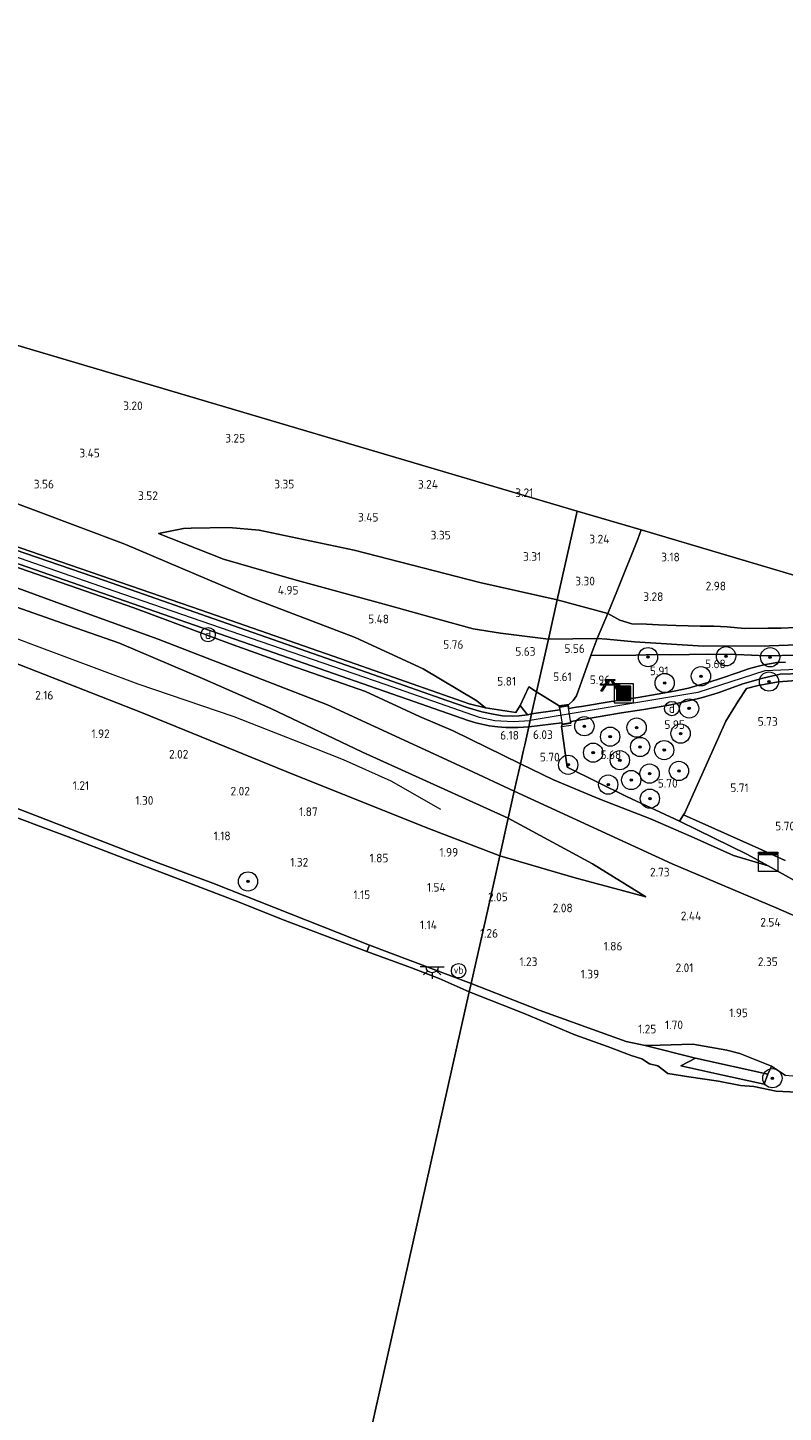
# Model space of a CAD drawing. Extents: x 126429 to 133038, y 413091 to 414846.
# Tile 40 of 256: x 126847 to 127005, y 414558 to 414846. Entities that reach past the tile are written whole.
import ezdxf
from ezdxf.enums import TextEntityAlignment as Align
from ezdxf.lldxf.tags import DXFTag

# ---------------------------------------------------------------- set-up
doc = ezdxf.new("R2010")
doc.units = 0
for name, color, linetype, lineweight in [('B-ME-GR-BOOM-S', 90, 'Continuous', 25), ('B-ME-GR-GRAS-GV', 60, 'Continuous', 13), ('B-ME-GR-HAAG-G', 90, 'GR-HAAG1', 13), ('B-ME-GW-TALUD_KRUIN-G', 90, 'Continuous', 18), ('B-ME-GW-TALUD_TEEN-G', 90, 'Continuous', 18), ('B-ME-IE-MEUBILAIR_DIJKPAAL-S', 7, 'Continuous', 25), ('B-ME-IE-MEUBILAIR_WEGMEUBILAIR-S', 7, 'Continuous', 25), ('B-ME-IE-TERREINAFSCHEIDING_DOORGANG-G', 210, 'Continuous', 18), ('B-ME-IE-TERREINAFSCHEIDING_KUNSTMATIG_HEKWERK-G', 20, 'IE-TERREINAFSCHEIDING-KUNSTMATIG', 18), ('B-ME-KG-GRENS_OPNAME-G', 210, 'KG-OPNAME', 18), ('B-ME-OB-BEKLEDING_STEEN-GV', 30, 'Continuous', 18), ('B-ME-OB-BEKLEDING_STORTSTEEN-GV', 30, 'Continuous', 18), ('B-ME-OB-OEVERVOORZIENING-G', 7, 'Continuous', 18), ('B-ME-OG-BREUKLIJN-G', 7, 'Continuous', 18), ('B-ME-OG-HOOGTEPUNT-S', 7, 'Continuous', 25), ('B-ME-OG-TERREIN_GROEN_TUIN-GV', 7, 'Continuous', 18), ('B-ME-OG-WATER_RIVIER-GV', 130, 'Continuous', 18), ('B-ME-VH-VERHARDING_ASFALT-GV', 252, 'Continuous', 18), ('B-ME-VH-VERHARDING_ROOSTER-GV', 252, 'Continuous', 18), ('B-ME-VW-VERKEERSTEKEN_BORD-S', 7, 'Continuous', 25), ('B-ME-WH-WINTERBED-G', 150, 'WH-WINTERBED', 18)]:
    doc.layers.add(name, color=color, linetype=linetype, lineweight=lineweight)
doc.styles.add('NLCS-ISO', font='NLCS-ISO.ttf')
doc.styles.add('NLCS-ISO-ANNOTATIVE-T18', font='NLCS-ISO.ttf', dxfattribs={"height": 1.8})
doc.styles.get("Standard").update_dxf_attribs({"font": 'arial.ttf'})
doc.linetypes.add('GR-HAAG1', pattern='A,6,[176,NLCS.SHX,S=0.125,R=0,X=0,Y=0],-2', length=8)
doc.linetypes.add('IE-TERREINAFSCHEIDING-KUNSTMATIG', pattern='A,4,[82,NLCS.SHX,S=0.75,R=90,X=0,Y=0],4,-2', length=10)
tags = doc.linetypes.add('KG-OPNAME', pattern='A,5.5,-2,["O",Standard,S=1.8,R=0,X=-0.5,Y=-0.9],-2,5.5,-2,[5,NLCS.SHX,S=0.75,R=0,X=0,Y=0],-2', length=19).pattern_tags.tags
tags[6] = DXFTag(74, 10)
tags = doc.linetypes.add('WH-WINTERBED', pattern='A,6,-3.5,["WB",Standard,S=1.8,R=0,X=-1.5,Y=-0.9],-3.5,6,-3.5,6,-3.5,6,-3.5,6,-3.5', length=51).pattern_tags.tags
tags[6] = DXFTag(74, 10)

# ---------------------------------------------------------------- blocks, each defined once
blk = doc.blocks.new('SAL-HOOGTELABEL-SO')
at = {"color": 0, "linetype": 'ByBlock', "lineweight": -2, "style": 'NLCS-ISO-ANNOTATIVE-T18'}
blk.add_attdef('HOOGTE', text='', height=1.8, dxfattribs=at).set_placement((2.79, 0), align=Align.RIGHT)
blk = doc.blocks.new('SGR-BOOM_01-SO')
at = {"linetype": 'ByBlock', "lineweight": 18}
h = blk.add_hatch(color=0, dxfattribs=at)
h.dxf.hatch_style = 1
edge = h.paths.add_edge_path()
edge.add_arc((0, 0), 0.25, 0, 360)
at = {"color": 0, "linetype": 'ByBlock', "lineweight": 18}
for radius in [2, 0.25]:
    blk.add_circle((0, 0), radius, dxfattribs=at)
blk = doc.blocks.new('SIE-DIJKPAAL-SO')
at = {"color": 0, "linetype": 'ByBlock', "lineweight": 18}
blk.add_circle((0, 0), 1.5, dxfattribs=at)
at = {"color": 0, "linetype": 'ByBlock', "lineweight": 18, "style": 'NLCS-ISO'}
blk.add_text('d', height=1.8, dxfattribs=at).set_placement((0, 0), align=Align.MIDDLE_CENTER)
blk = doc.blocks.new('SIE-WEG_PICKNICKTAFEL-SO')
at = {"color": 0, "linetype": 'ByBlock', "lineweight": 18}
for points in [[(-0.89, -0.2), (-1.64, -1.4), (-1.88, -1.4), (-1.12, -0.2), (-2, -0.2), (-2, 0), (-1, 0), (-0.5, 0.8), (-1, 0.8), (-1, 1), (1, 1), (1, 0.8), (0.5, 0.8), (1, 0), (2, 0), (2, -0.2), (1.12, -0.2), (1.88, -1.4), (1.64, -1.4), (0.89, -0.2)], [(-0.76, 0), (0.76, 0), (0.26, 0.8), (-0.26, 0.8)]]:
    blk.add_lwpolyline(points, close=True, dxfattribs=at)
blk = doc.blocks.new('SKL-DATA_KAST-SO')
at = {"color": 0, "linetype": 'ByBlock', "lineweight": 18}
for points in [[(-2, 2), (2, 2), (2, 1.68), (-2, 1.68)], [(-2, 1.52), (2, 1.52), (2, -2), (-2, -2)]]:
    blk.add_lwpolyline(points, close=True, dxfattribs=at)
blk = doc.blocks.new('SIE-WEG_AFVALBAK-SO')
at = {"linetype": 'ByBlock', "lineweight": 18}
h = blk.add_hatch(color=0, dxfattribs=at)
h.dxf.hatch_style = 1
h.paths.add_polyline_path([(-1.5, -1.5), (1.5, -1.5), (1.5, 1.5), (-1.5, 1.5)])
at = {"color": 0, "linetype": 'ByBlock', "lineweight": 18}
for points in [[(-2, -2), (2, -2), (2, 2), (-2, 2)], [(-1.5, -1.5), (1.5, -1.5), (1.5, 1.5), (-1.5, 1.5)]]:
    blk.add_lwpolyline(points, close=True, dxfattribs=at)
blk = doc.blocks.new('SKL-ET_OV_LICHTPUNT-SO')
at = {"color": 0, "linetype": 'ByBlock', "lineweight": 18}
for points in [[(-1.25, 0), (-2.5, 0)], [(1.25, 0), (2.5, 0)], [(-0.92, -0.85), (-1.83, -1.7)], [(0, -1.25), (0, -2.5)], [(0.92, -0.85), (1.83, -1.7)]]:
    blk.add_lwpolyline(points, dxfattribs=at)
blk.add_lwpolyline([(0, 0), (1.25, 0, -1), (-1.25, 0)], format="xyb", close=True, dxfattribs=at)
blk = doc.blocks.new('SIE-WEG_PAAL_VERKEERSBORD-SO')
at = {"color": 0, "linetype": 'ByBlock', "lineweight": 18}
blk.add_circle((0, 0), 1.5, dxfattribs=at)
at = {"color": 0, "linetype": 'ByBlock', "lineweight": 18, "style": 'NLCS-ISO'}
blk.add_text('vb', height=1.5, dxfattribs=at).set_placement((0, 0.13), align=Align.MIDDLE_CENTER)

msp = doc.modelspace()

# ---------------------------------------------------------------- linework, layer by layer
at = {"layer": 'B-ME-GR-GRAS-GV'}
for points in [[(126838.363, 414781.783, 2.653), (126899.801, 414763.603, 3.192), (126961.649, 414745.301, 3.188), (126957.512, 414726.831, 3.337), (126941.374, 414730.39, 3.363), (126915.231, 414737.133, 3.44), (126895.477, 414741.321, 3.551), (126889.159, 414741.885, 3.686), (126881.298, 414741.754, 3.813), (126879.756, 414741.666, 3.791), (126874.537, 414740.634, 3.821), (126888.057, 414735.262, 4.443), (126902.671, 414731.048, 4.601), (126921.505, 414725.916, 5.006), (126932.455, 414722.882, 5.238), (126939.996, 414720.797, 5.501), (126945.714, 414719.889, 5.403), (126955.673, 414718.631, 5.403), (126953.209, 414707.645, 6.018), (126951.584, 414708.686, 5.941), (126949.81, 414704.793, 6.048), (126948.916, 414703.367, 6.206), (126942.608, 414704.359, 6.45), (126940.785, 414705.778, 6.134), (126929.617, 414712.434, 5.911), (126915.425, 414718.944, 5.578), (126893.487, 414727.382, 5.27), (126867.504, 414738.406, 4.154), (126839.771, 414748.777, 3.837)], [(126811.707, 414749.435, 6.514), (126847.764, 414736.965, 6.493), (126883.382, 414724.657, 6.536), (126915.43, 414713.458, 6.578), (126939.154, 414705.168, 6.45), (126942.608, 414704.359, 6.45), (126948.916, 414703.367, 6.206), (126949.81, 414704.793, 6.048), (126951.345, 414702.908, 6.194), (126949.611, 414702.681, 6.202), (126948.265, 414702.6, 6.202), (126946.122, 414702.695, 6.202), (126944.175, 414702.994, 6.228), (126941.785, 414703.535, 6.279), (126938.751, 414704.384, 6.326), (126934.566, 414705.866, 6.386), (126921.929, 414710.308, 6.467), (126892.781, 414720.53, 6.442), (126863.29, 414730.805, 6.454), (126835.105, 414740.447, 6.523)], [(127007.073, 414721.053, 3.115), (127004.083, 414720.892, 3.133), (127001.329, 414720.91, 3.137), (126996.453, 414720.867, 3.18), (126992.878, 414721.169, 3.152), (126990.085, 414721.347, 3.144), (126987.23, 414721.361, 3.273), (126982.249, 414721.496, 3.301), (126978.55, 414721.598, 3.338), (126976.081, 414721.755, 3.333), (126973.006, 414721.83, 3.34), (126970.562, 414722.598, 3.351), (126968.034, 414723.993, 3.396), (126970.042, 414728.905, 3.365), (126974.247, 414739.406, 3.123), (126974.993, 414741.352, 3.014), (127009.524, 414731.134, 3.001)], [(126839.32, 414736.4, 6.467), (126872.278, 414724.936, 6.416), (126901.796, 414714.676, 6.437), (126927.663, 414705.654, 6.395), (126938.98, 414701.669, 6.279), (126940.565, 414701.236, 6.275), (126941.799, 414700.954, 6.275), (126943.354, 414700.599, 6.266), (126945.182, 414700.383, 6.249), (126946.804, 414700.243, 6.219), (126949.378, 414700.223, 6.211), (126951.584, 414700.4, 6.194), (126950.746, 414696.662, 6.245), (126950.496, 414695.549, 5.95), (126949.854, 414692.688, 5.561), (126935.862, 414699.517, 5.958), (126928.86, 414702.535, 6.251), (126917.601, 414707.726, 6.341), (126901.881, 414713.2, 6.342), (126889.282, 414717.729, 6.342), (126869.418, 414725.173, 6.437), (126833.727, 414737.48, 6.442)], [(126833.727, 414737.48, 6.442), (126869.418, 414725.173, 6.437), (126889.282, 414717.729, 6.342), (126901.881, 414713.2, 6.342), (126917.601, 414707.726, 6.341), (126928.86, 414702.535, 6.251), (126935.862, 414699.517, 5.958), (126949.854, 414692.688, 5.561), (126948.577, 414687.006, 3.692), (126939.051, 414691.458, 3.838), (126909.724, 414704.926, 4.658), (126874.453, 414718.609, 5.347), (126854.89, 414725.727, 5.411), (126835.328, 414732.846, 5.475)], [(126841.246, 414726.636, 5.184), (126855.869, 414721.502, 5.214), (126866.395, 414717.777, 5.229), (126884.182, 414710.208, 4.956), (126897.927, 414704.227, 4.637), (126916.989, 414695.125, 4.064), (126947.315, 414681.367, 3.38), (126945.559, 414673.536, 2.221), (126930.026, 414679.484, 2.2), (126901.089, 414691.094, 2.208), (126871.019, 414703.394, 2.161), (126837.302, 414716.536, 2.14)], [(127015.2, 414717.754, 4.297), (127001.68, 414717.251, 4.372), (126987.972, 414717.139, 4.589), (126973.553, 414718.082, 4.859), (126967.83, 414718.603, 4.859), (126965.814, 414718.754, 4.859), (126968.034, 414723.993, 3.396), (126970.562, 414722.598, 3.351), (126973.006, 414721.83, 3.34), (126976.081, 414721.755, 3.333), (126978.55, 414721.598, 3.338), (126982.249, 414721.496, 3.301), (126987.23, 414721.361, 3.273), (126990.085, 414721.347, 3.144), (126992.878, 414721.169, 3.152), (126996.453, 414720.867, 3.18), (127001.329, 414720.91, 3.137), (127004.083, 414720.892, 3.133), (127007.073, 414721.053, 3.115)], [(126837.302, 414716.536, 2.14), (126871.019, 414703.394, 2.161), (126901.089, 414691.094, 2.208), (126930.026, 414679.484, 2.2), (126945.559, 414673.536, 2.221), (126943.732, 414665.392, 1.99), (126941.535, 414655.596, 1.182), (126939.605, 414646.993, 0.938), (126918.459, 414654.952, 0.985), (126885.829, 414667.818, 0.99), (126874.016, 414672.219, 1.14), (126843.731, 414683.955, 0.994)], [(127007.394, 414715.306, 5.503), (127001.048, 414715.184, 4.988), (126994.827, 414715.442, 5.046), (126988.979, 414715.48, 5.128), (126981.083, 414715.351, 5.258), (126978.138, 414715.405, 5.472), (126973.857, 414715.306, 5.554), (126964.5, 414715.245, 5.667), (126964.568, 414715.435, 5.659), (126965.814, 414718.754, 4.859), (126967.83, 414718.603, 4.859), (126973.553, 414718.082, 4.859), (126987.972, 414717.139, 4.589), (127001.68, 414717.251, 4.372), (127015.2, 414717.754, 4.297)], [(127005.014, 414713.823, 5.561), (127003.235, 414713.777, 5.576), (127002.119, 414713.56, 5.576), (127000.842, 414713.37, 5.608), (126999.08, 414712.942, 5.644), (126997.283, 414712.458, 5.684), (126995.152, 414711.721, 5.695), (126991.478, 414710.416, 5.847), (126989.338, 414709.734, 5.909), (126987.411, 414709.191, 5.985), (126984.81, 414708.409, 6.032), (126981.812, 414707.834, 6.017), (126978.28, 414707.203, 6.021), (126974.377, 414706.517, 6.039), (126968.754, 414705.664, 6.086), (126962.563, 414704.646, 6.09), (126961.423, 414704.479, 6.09), (126959.892, 414704.213, 6.124), (126959.794, 414704.864, 6.14), (126957.97, 414704.589, 6.137), (126958.07, 414703.931, 6.125), (126956.104, 414703.643, 6.133), (126953.627, 414703.3, 6.137), (126952.182, 414703.068, 6.185), (126953.209, 414707.645, 6.018), (126957.912, 414704.784, 6.122), (126959.946, 414705.058, 6.115), (126960.847, 414705.86, 6.097), (126961.509, 414706.845, 6.021), (126964.5, 414715.245, 5.667), (126973.857, 414715.306, 5.554), (126978.138, 414715.405, 5.472), (126981.083, 414715.351, 5.258), (126988.979, 414715.48, 5.128), (126994.827, 414715.442, 5.046), (127001.048, 414715.184, 4.988), (127007.394, 414715.306, 5.503)], [(127008.177, 414710.12, 5.574), (127003.541, 414709.756, 5.624), (126999.3, 414709.01, 5.728), (126996.91, 414708.376, 5.787), (126995.138, 414705.723, 5.769), (126992.622, 414701.565, 5.811), (126984.044, 414682.51, 5.639), (126983.756, 414682.043, 5.637), (126982.967, 414680.76, 5.631), (126971.948, 414685.859, 5.556), (126959.58, 414691.951, 5.755), (126958.412, 414700.484, 6.095), (126958.537, 414700.834, 6.071), (126960.344, 414701.114, 6.082), (126960.306, 414701.466, 6.056), (126970.872, 414703.298, 6.082), (126975.525, 414704.022, 6.05), (126981.149, 414704.97, 6.012), (126986.893, 414706.25, 5.964), (126987.747, 414706.494, 5.95), (126991.006, 414707.424, 5.896), (126996.117, 414709.317, 5.755), (127000.315, 414710.514, 5.624), (127003.92, 414711.342, 5.603), (127008.548, 414711.479, 5.563)], [(127005.037, 414627.8, 1.757), (127002.083, 414629.781, 1.777), (126995.491, 414632.413, 1.795), (126992.777, 414633.064, 1.795), (126985.749, 414634.306, 1.596), (126978.957, 414634.093, 1.093), (126975.808, 414634.053, 1.053), (126971.832, 414634.909, 0.999), (126953.72, 414641.414, 1.035), (126939.605, 414646.993, 0.938), (126941.535, 414655.596, 1.182), (126943.732, 414665.392, 1.99), (126945.559, 414673.536, 2.221), (126960.969, 414669.05, 2.546), (126975.915, 414665.031, 2.645), (126964.82, 414671.833, 3.01), (126947.315, 414681.367, 3.38), (126948.577, 414687.006, 3.692), (126981.454, 414671.834, 2.801), (127003.09, 414662.728, 2.739), (127019.653, 414655.478, 2.714)], [(126843.731, 414683.955, 0.994), (126874.016, 414672.219, 1.14), (126885.829, 414667.818, 0.99), (126918.459, 414654.952, 0.985), (126917.883, 414653.616, 0.85), (126900.153, 414660.328, 0.85), (126891.306, 414663.867, 0.85), (126876.293, 414669.641, 0.85), (126866.209, 414673.457, 0.85), (126855.719, 414677.488, 0.85), (126849.204, 414679.942, 0.85), (126838.886, 414683.801, 0.85)], [(127007.335, 414668.099, 5.27), (127001.437, 414671.448, 5.534), (126997.133, 414673.82, 5.534), (126983.1, 414680.699, 5.632), (126982.967, 414680.76, 5.631), (126983.756, 414682.043, 5.637), (126999.457, 414675.039, 5.794), (127004.96, 414672.58, 5.651)]]:
    msp.add_polyline3d(points, dxfattribs=at)
for points in [[(126948.577, 414687.006, 3.692), (126947.315, 414681.367, 3.38), (126916.989, 414695.125, 4.064), (126897.927, 414704.227, 4.637), (126884.182, 414710.208, 4.956), (126866.395, 414717.777, 5.229), (126855.869, 414721.502, 5.214), (126841.246, 414726.636, 5.184), (126822.357, 414733.47, 5.169), (126809.529, 414738.386, 5.146), (126786.992, 414746.204, 5.049), (126773.899, 414751.071, 5.026), (126763.389, 414755.181, 5.094), (126749.704, 414760.924, 5.349), (126758.563, 414759.498, 5.596), (126789.642, 414748.877, 5.355), (126812.485, 414740.861, 5.415), (126835.328, 414732.846, 5.475), (126854.89, 414725.727, 5.411), (126874.453, 414718.609, 5.347), (126909.724, 414704.926, 4.658), (126939.051, 414691.458, 3.838)], [(126940.785, 414705.778, 6.134), (126942.608, 414704.359, 6.45), (126939.154, 414705.168, 6.45), (126915.43, 414713.458, 6.578), (126883.382, 414724.657, 6.536), (126847.764, 414736.965, 6.493), (126811.707, 414749.435, 6.514), (126803.778, 414752.199, 6.522), (126807.304, 414761.726, 3.649), (126813.242, 414758.406, 3.695), (126839.771, 414748.777, 3.837), (126867.504, 414738.406, 4.154), (126893.487, 414727.382, 5.27), (126915.425, 414718.944, 5.578), (126929.617, 414712.434, 5.911)], [(126970.042, 414728.905, 3.365), (126968.034, 414723.993, 3.396), (126957.512, 414726.831, 3.337), (126961.649, 414745.301, 3.188), (126974.993, 414741.352, 3.014), (126974.247, 414739.406, 3.123)], [(126957.512, 414726.831, 3.337), (126955.673, 414718.631, 5.403), (126945.714, 414719.889, 5.403), (126939.996, 414720.797, 5.501), (126932.455, 414722.882, 5.238), (126921.505, 414725.916, 5.006), (126902.671, 414731.048, 4.601), (126888.057, 414735.262, 4.443), (126874.537, 414740.634, 3.821), (126879.756, 414741.666, 3.791), (126881.298, 414741.754, 3.813), (126889.159, 414741.885, 3.686), (126895.477, 414741.321, 3.551), (126915.231, 414737.133, 3.44), (126941.374, 414730.39, 3.363)], [(126965.814, 414718.754, 4.859), (126955.673, 414718.631, 5.403), (126957.512, 414726.831, 3.337), (126968.034, 414723.993, 3.396)], [(126959.946, 414705.058, 6.115), (126957.912, 414704.784, 6.122), (126953.209, 414707.645, 6.018), (126955.673, 414718.631, 5.403), (126965.814, 414718.754, 4.859), (126964.568, 414715.435, 5.659), (126964.5, 414715.245, 5.667), (126961.509, 414706.845, 6.021), (126960.847, 414705.86, 6.097)], [(126952.182, 414703.068, 6.185), (126951.345, 414702.908, 6.194), (126949.81, 414704.793, 6.048), (126951.584, 414708.686, 5.941), (126953.209, 414707.645, 6.018)], [(126997.133, 414673.82, 5.534), (127001.437, 414671.448, 5.534), (126994.213, 414673.601, 5.197), (126985.405, 414677.572, 5.212), (126976.943, 414681.266, 5.324), (126966.382, 414685.35, 5.378), (126956.712, 414689.363, 5.436), (126949.854, 414692.688, 5.561), (126950.496, 414695.549, 5.95), (126950.746, 414696.662, 6.245), (126951.584, 414700.4, 6.194), (126958.484, 414701.186, 6.078), (126958.537, 414700.834, 6.071), (126958.412, 414700.484, 6.095), (126959.58, 414691.951, 5.755), (126971.948, 414685.859, 5.556), (126982.967, 414680.76, 5.631), (126983.1, 414680.699, 5.632)], [(127021.287, 414659.385, 4.253), (127019.653, 414655.478, 2.714), (127003.09, 414662.728, 2.739), (126981.454, 414671.834, 2.801), (126948.577, 414687.006, 3.692), (126949.854, 414692.688, 5.561), (126956.712, 414689.363, 5.436), (126966.382, 414685.35, 5.378), (126976.943, 414681.266, 5.324), (126985.405, 414677.572, 5.212), (126994.213, 414673.601, 5.197), (127001.437, 414671.448, 5.534), (127007.335, 414668.099, 5.27), (127015.125, 414663.32, 4.818)], [(126964.82, 414671.833, 3.01), (126975.915, 414665.031, 2.645), (126960.969, 414669.05, 2.546), (126945.559, 414673.536, 2.221), (126947.315, 414681.367, 3.38)], [(127002.083, 414629.781, 1.777), (127001.362, 414628.09, 1.382), (126986.293, 414631.43, 1.277), (126975.808, 414634.053, 1.053), (126978.957, 414634.093, 1.093), (126985.749, 414634.306, 1.596), (126992.777, 414633.064, 1.795), (126995.491, 414632.413, 1.795)]]:
    msp.add_polyline3d(points, close=True, dxfattribs=at)
at = {"layer": 'B-ME-GR-HAAG-G'}
for points in [[(126995.138, 414705.723, 5.769), (126996.91, 414708.376, 5.787), (126999.3, 414709.01, 5.728), (127003.541, 414709.756, 5.624), (127008.177, 414710.12, 5.574), (127012.258, 414710.104, 5.599), (127015.676, 414709.703, 5.592), (127023.373, 414708.82, 5.642), (127031.492, 414707.24, 5.718), (127036.907, 414706.113, 5.816), (127038.591, 414705.68, 5.827)], [(126984.044, 414682.51, 5.639), (126992.622, 414701.565, 5.811)], [(126999.457, 414675.039, 5.794), (126983.756, 414682.043, 5.637)]]:
    msp.add_polyline3d(points, dxfattribs=at)
at = {"layer": 'B-ME-GW-TALUD_KRUIN-G'}
for points in [[(126614.893, 414812.963, 6.465), (126638.422, 414804.815, 6.437), (126641.363, 414803.653, 6.416), (126643.874, 414802.356, 6.322), (126646.275, 414801.403, 6.243), (126647.822, 414801.16, 6.471), (126648.632, 414801.137, 6.51), (126653.583, 414799.71, 6.531), (126689.478, 414787.377, 6.519), (126726.659, 414774.801, 6.514), (126763.73, 414761.858, 6.48), (126798.883, 414749.546, 6.506), (126833.727, 414737.48, 6.442), (126869.418, 414725.173, 6.437)], [(126866.395, 414717.777, 5.229), (126855.869, 414721.502, 5.214), (126841.246, 414726.636, 5.184), (126822.357, 414733.47, 5.169), (126809.529, 414738.386, 5.146), (126786.992, 414746.204, 5.049), (126773.899, 414751.071, 5.026), (126763.389, 414755.181, 5.094), (126749.704, 414760.924, 5.349)], [(126874.537, 414740.634, 3.821), (126888.057, 414735.262, 4.443), (126902.671, 414731.048, 4.601), (126921.505, 414725.916, 5.006), (126932.455, 414722.882, 5.238), (126939.996, 414720.797, 5.501), (126945.714, 414719.889, 5.403), (126955.673, 414718.631, 5.403)], [(126935.862, 414699.517, 5.958), (126928.86, 414702.535, 6.251), (126917.601, 414707.726, 6.341), (126901.881, 414713.2, 6.342), (126889.282, 414717.729, 6.342), (126869.418, 414725.173, 6.437)], [(126866.395, 414717.777, 5.229), (126884.182, 414710.208, 4.956), (126897.927, 414704.227, 4.637), (126916.989, 414695.125, 4.064), (126947.315, 414681.367, 3.38)], [(126955.673, 414718.631, 5.403), (126965.814, 414718.754, 4.859), (126967.83, 414718.603, 4.859), (126973.553, 414718.082, 4.859), (126987.972, 414717.139, 4.589), (127001.68, 414717.251, 4.372), (127015.2, 414717.754, 4.297), (127028.881, 414717.338, 4.712), (127038.751, 414716.916, 4.869), (127052.769, 414717.24, 5.094), (127064.193, 414717.33, 4.839), (127071.524, 414717.157, 4.929), (127073.276, 414716.975, 4.997), (127079.135, 414714.217, 5.344)], [(126939.605, 414646.993, 0.938), (126918.459, 414654.952, 0.985), (126885.829, 414667.818, 0.99), (126874.016, 414672.219, 1.14), (126843.731, 414683.955, 0.994), (126813.519, 414695.412, 0.977), (126800.038, 414700.405, 0.927), (126783.363, 414706.58, 0.866)], [(126949.854, 414692.688, 5.561), (126935.862, 414699.517, 5.958)], [(126994.213, 414673.601, 5.197), (126985.405, 414677.572, 5.212), (126976.943, 414681.266, 5.324), (126966.382, 414685.35, 5.378), (126956.712, 414689.363, 5.436), (126949.854, 414692.688, 5.561)], [(126947.315, 414681.367, 3.38), (126964.82, 414671.833, 3.01), (126975.915, 414665.031, 2.645)], [(126994.213, 414673.601, 5.197), (127001.437, 414671.448, 5.534)], [(127002.083, 414629.781, 1.777), (126995.491, 414632.413, 1.795), (126992.777, 414633.064, 1.795), (126985.749, 414634.306, 1.596), (126978.957, 414634.093, 1.093), (126975.808, 414634.053, 1.053), (126971.832, 414634.909, 0.999), (126953.72, 414641.414, 1.035), (126939.605, 414646.993, 0.938)], [(127019.245, 414642.147, 2.207), (127014.797, 414634.203, 2.019), (127011.47, 414629.358, 1.855), (127010.284, 414628.448, 1.78), (127008.13, 414627.736, 1.783), (127006.471, 414627.69, 1.75), (127005.037, 414627.8, 1.757), (127002.083, 414629.781, 1.777)]]:
    msp.add_polyline3d(points, dxfattribs=at)
at = {"layer": 'B-ME-GW-TALUD_TEEN-G'}
for points in [[(126617.481, 414824.866, 3.708), (126630.637, 414820.632, 3.645), (126650.87, 414814.83, 3.761), (126655.259, 414812.397, 3.738), (126663.834, 414809.345, 3.705), (126700.81, 414796.206, 3.761), (126738.302, 414783.051, 3.825), (126772.87, 414771.28, 3.761), (126788.139, 414766.268, 3.715), (126797.452, 414763.452, 3.683), (126807.304, 414761.726, 3.649), (126813.242, 414758.406, 3.695), (126839.771, 414748.777, 3.837), (126867.504, 414738.406, 4.154), (126893.487, 414727.382, 5.27), (126915.425, 414718.944, 5.578), (126929.617, 414712.434, 5.911), (126940.785, 414705.778, 6.134), (126942.608, 414704.359, 6.45)], [(126945.559, 414673.536, 2.221), (126930.026, 414679.484, 2.2), (126901.089, 414691.094, 2.208), (126871.019, 414703.394, 2.161), (126837.302, 414716.536, 2.14), (126805.707, 414727.996, 2.149), (126770.545, 414741.171, 2.136), (126735.619, 414753.032, 2.182), (126701.786, 414765.406, 2.166), (126672.648, 414775.695, 2.182), (126640.917, 414786.232, 2.176), (126611.584, 414797.545, 2.39)], [(126948.577, 414687.006, 3.692), (126939.051, 414691.458, 3.838), (126909.724, 414704.926, 4.658), (126874.453, 414718.609, 5.347), (126854.89, 414725.727, 5.411), (126835.328, 414732.846, 5.475), (126812.485, 414740.861, 5.415), (126789.642, 414748.877, 5.355)], [(126874.537, 414740.634, 3.821), (126879.756, 414741.666, 3.791), (126881.298, 414741.754, 3.813), (126889.159, 414741.885, 3.686), (126895.477, 414741.321, 3.551), (126915.231, 414737.133, 3.44)], [(126915.231, 414737.133, 3.44), (126941.374, 414730.39, 3.363), (126957.512, 414726.831, 3.337)], [(126957.512, 414726.831, 3.337), (126968.034, 414723.993, 3.396), (126970.562, 414722.598, 3.351), (126973.006, 414721.83, 3.34), (126976.081, 414721.755, 3.333), (126978.55, 414721.598, 3.338), (126982.249, 414721.496, 3.301), (126987.23, 414721.361, 3.273), (126990.085, 414721.347, 3.144), (126992.878, 414721.169, 3.152), (126996.453, 414720.867, 3.18), (127001.329, 414720.91, 3.137), (127004.083, 414720.892, 3.133), (127007.073, 414721.053, 3.115)], [(127024.581, 414653.601, 2.657), (127019.653, 414655.478, 2.714), (127003.09, 414662.728, 2.739), (126981.454, 414671.834, 2.801), (126948.577, 414687.006, 3.692)], [(126945.559, 414673.536, 2.221), (126960.969, 414669.05, 2.546), (126975.915, 414665.031, 2.645)]]:
    msp.add_polyline3d(points, dxfattribs=at)
at = {"layer": 'B-ME-IE-TERREINAFSCHEIDING_DOORGANG-G'}
for points in [[(126974.247, 414739.406, 3.123), (126974.993, 414741.352, 3.014)], [(126951.584, 414708.686, 5.941), (126949.81, 414704.793, 6.048)], [(126992.622, 414701.565, 5.811), (126995.138, 414705.723, 5.769)], [(126982.967, 414680.76, 5.631), (126983.756, 414682.043, 5.637), (126984.044, 414682.51, 5.639)]]:
    msp.add_polyline3d(points, dxfattribs=at)
at = {"layer": 'B-ME-IE-TERREINAFSCHEIDING_KUNSTMATIG_HEKWERK-G'}
for points in [[(126942.608, 414704.359, 6.45), (126939.154, 414705.168, 6.45), (126915.43, 414713.458, 6.578), (126883.382, 414724.657, 6.536), (126847.764, 414736.965, 6.493), (126811.707, 414749.435, 6.514), (126803.778, 414752.199, 6.522), (126786.537, 414758.209, 6.54), (126767.571, 414764.761, 6.551), (126748.606, 414771.313, 6.561), (126728.995, 414778.069, 6.553), (126709.385, 414784.825, 6.544), (126672.821, 414797.592, 6.548), (126649.051, 414805.934, 6.459), (126647.986, 414806.302, 6.456), (126646.946, 414806.662, 6.454)], [(126953.209, 414707.645, 6.018), (126957.912, 414704.784, 6.122), (126959.946, 414705.058, 6.115), (126960.847, 414705.86, 6.097), (126961.509, 414706.845, 6.021), (126964.5, 414715.245, 5.667), (126964.568, 414715.435, 5.659), (126965.814, 414718.754, 4.859), (126968.034, 414723.993, 3.396), (126970.042, 414728.905, 3.365), (126974.247, 414739.406, 3.123)], [(127013.39, 414715.347, 5.529), (127007.394, 414715.306, 5.503), (127001.048, 414715.184, 4.988), (126994.827, 414715.442, 5.046), (126988.979, 414715.48, 5.128), (126981.083, 414715.351, 5.258), (126978.138, 414715.405, 5.472), (126973.857, 414715.306, 5.554), (126964.5, 414715.245, 5.667)], [(126953.209, 414707.645, 6.018), (126951.584, 414708.686, 5.941)], [(126949.81, 414704.793, 6.048), (126948.916, 414703.367, 6.206)], [(126942.608, 414704.359, 6.45), (126948.916, 414703.367, 6.206)], [(127001.437, 414671.448, 5.534), (126997.133, 414673.82, 5.534), (126983.1, 414680.699, 5.632), (126982.967, 414680.76, 5.631), (126971.948, 414685.859, 5.556), (126959.58, 414691.951, 5.755), (126958.412, 414700.484, 6.095), (126960.391, 414700.719, 6.088)], [(127004.96, 414672.58, 5.651), (126999.457, 414675.039, 5.794)], [(127021.287, 414659.385, 4.253), (127015.125, 414663.32, 4.818), (127007.335, 414668.099, 5.27), (127001.437, 414671.448, 5.534)]]:
    msp.add_polyline3d(points, dxfattribs=at)
at = {"layer": 'B-ME-KG-GRENS_OPNAME-G'}
for points in [[(126961.649, 414745.301, 3.188), (126899.801, 414763.603, 3.192), (126838.363, 414781.783, 2.653), (126816.461, 414788.264, 2.944), (126772.935, 414801.144, 3.346), (126740.742, 414810.67, 3.23), (126706.887, 414820.689, 3.196), (126672.519, 414830.859, 3.106), (126658.178, 414835.102, 3.064), (126621.866, 414845.892, 3.172)], [(127147.369, 414736.534, 0.776), (127136.488, 414739.908, 0.762), (127135.753, 414740.135, -0.186), (127133.415, 414740.861, -0.186), (127132.834, 414741.041, 0.526), (127068.002, 414761.142, 0.541), (127065.646, 414759.933, 0.497), (127064.302, 414759.243, -0.186), (127046.258, 414749.983, -0.186), (127042.786, 414748.202, 0.944), (127035.726, 414744.58, 1.573), (127030.736, 414742.019, 2.305), (127022.891, 414737.993, 2.853), (127009.524, 414731.134, 3.001), (126974.993, 414741.352, 3.014), (126961.649, 414745.301, 3.188)]]:
    msp.add_polyline3d(points, dxfattribs=at)
at = {"layer": 'B-ME-OB-BEKLEDING_STEEN-GV'}
msp.add_polyline3d([(127001.362, 414628.09, 1.382), (127000.586, 414626.004, 0.85), (126991.968, 414627.848, 0.85), (126983.261, 414629.834, 0.85), (126986.293, 414631.43, 1.277)], close=True, dxfattribs=at)
at = {"layer": 'B-ME-OB-BEKLEDING_STORTSTEEN-GV'}
msp.add_polyline3d([(126939.605, 414646.993, 0.938), (126939.203, 414645.198, 0.85), (126932.929, 414647.969, 0.85), (126927.177, 414650.255, 0.85), (126917.883, 414653.616, 0.85), (126918.459, 414654.952, 0.985)], close=True, dxfattribs=at)
msp.add_polyline3d([(127007.323, 414624.321, 0.85), (127003.053, 414624.546, 0.85), (126998.405, 414625.543, 0.85), (126995.677, 414625.714, 0.85), (126991.078, 414626.659, 0.85), (126984.908, 414627.557, 0.85), (126980.502, 414628.217, 0.85), (126978.432, 414629.833, 0.85), (126976.726, 414630.272, 0.85), (126975.091, 414631.291, 0.85), (126972.888, 414632.001, 0.85), (126967.99, 414633.817, 0.85), (126961.166, 414636.282, 0.85), (126950.639, 414640.724, 0.85), (126939.203, 414645.198, 0.85), (126939.605, 414646.993, 0.938), (126953.72, 414641.414, 1.035), (126971.832, 414634.909, 0.999), (126975.808, 414634.053, 1.053), (126986.293, 414631.43, 1.277), (126983.261, 414629.834, 0.85), (126991.968, 414627.848, 0.85), (127000.586, 414626.004, 0.85), (127001.362, 414628.09, 1.382), (127002.083, 414629.781, 1.777), (127005.037, 414627.8, 1.757)], dxfattribs=at)
at = {"layer": 'B-ME-OB-OEVERVOORZIENING-G'}
for points in [[(126838.886, 414683.801, 0.85), (126849.204, 414679.942, 0.85), (126855.719, 414677.488, 0.85), (126866.209, 414673.457, 0.85), (126876.293, 414669.641, 0.85), (126891.306, 414663.867, 0.85), (126900.153, 414660.328, 0.85), (126917.883, 414653.616, 0.85), (126927.177, 414650.255, 0.85), (126932.929, 414647.969, 0.85), (126939.203, 414645.198, 0.85)], [(127031.343, 414626.851, 0.85), (127031.241, 414626.886, 0.85), (127028.101, 414627.968, 0.85), (127017.579, 414631.597, 0.85), (127016.096, 414631.362, 0.85), (127014.788, 414629.351, 0.85), (127011.804, 414626.544, 0.85), (127009.527, 414625.105, 0.85), (127007.323, 414624.321, 0.85), (127003.053, 414624.546, 0.85), (126998.405, 414625.543, 0.85), (126995.677, 414625.714, 0.85), (126991.078, 414626.659, 0.85), (126984.908, 414627.557, 0.85), (126980.502, 414628.217, 0.85), (126978.432, 414629.833, 0.85), (126976.726, 414630.272, 0.85), (126975.091, 414631.291, 0.85), (126972.888, 414632.001, 0.85), (126967.99, 414633.817, 0.85), (126961.166, 414636.282, 0.85), (126950.639, 414640.724, 0.85), (126939.203, 414645.198, 0.85)]]:
    msp.add_polyline3d(points, dxfattribs=at)
at = {"layer": 'B-ME-OG-BREUKLIJN-G'}
msp.add_polyline3d([(126747.658, 414754.049, 3.232), (126761.92, 414749.117, 3.119), (126784.597, 414741.223, 3.069), (126806.093, 414733.555, 3.232), (126822.879, 414727.174, 3.244), (126847.997, 414717.657, 3.219), (126870.224, 414709.299, 3.294), (126890.187, 414702.532, 3.494), (126903.997, 414697.112, 3.544), (126912.946, 414693.569, 3.444), (126922.87, 414689.124, 3.369), (126933.19, 414683.243, 3.032)], dxfattribs=at)
at = {"layer": 'B-ME-OG-TERREIN_GROEN_TUIN-GV'}
msp.add_polyline3d([(127004.96, 414672.58, 5.651), (126999.457, 414675.039, 5.794), (126983.756, 414682.043, 5.637), (126984.044, 414682.51, 5.639), (126992.622, 414701.565, 5.811), (126995.138, 414705.723, 5.769), (126996.91, 414708.376, 5.787), (126999.3, 414709.01, 5.728), (127003.541, 414709.756, 5.624), (127008.177, 414710.12, 5.574)], dxfattribs=at)
at = {"layer": 'B-ME-OG-WATER_RIVIER-GV'}
for points in [[(126838.886, 414683.801, 0.85), (126849.204, 414679.942, 0.85), (126855.719, 414677.488, 0.85), (126866.209, 414673.457, 0.85), (126876.293, 414669.641, 0.85), (126891.306, 414663.867, 0.85), (126900.153, 414660.328, 0.85), (126917.883, 414653.616, 0.85), (126927.177, 414650.255, 0.85), (126932.929, 414647.969, 0.85), (126939.203, 414645.198, 0.85), (126899.025, 414466.059, 0.85)], [(126899.025, 414466.059, 0.85), (126939.203, 414645.198, 0.85), (126950.639, 414640.724, 0.85), (126961.166, 414636.282, 0.85), (126967.99, 414633.817, 0.85), (126972.888, 414632.001, 0.85), (126975.091, 414631.291, 0.85), (126976.726, 414630.272, 0.85), (126978.432, 414629.833, 0.85), (126980.502, 414628.217, 0.85), (126984.908, 414627.557, 0.85), (126991.078, 414626.659, 0.85), (126995.677, 414625.714, 0.85), (126998.405, 414625.543, 0.85), (127003.053, 414624.546, 0.85), (127007.323, 414624.321, 0.85)]]:
    msp.add_polyline3d(points, dxfattribs=at)
at = {"layer": 'B-ME-VH-VERHARDING_ASFALT-GV'}
for points in [[(126835.105, 414740.447, 6.523), (126863.29, 414730.805, 6.454), (126892.781, 414720.53, 6.442), (126921.929, 414710.308, 6.467), (126934.566, 414705.866, 6.386), (126938.751, 414704.384, 6.326), (126941.785, 414703.535, 6.279), (126944.175, 414702.994, 6.228), (126946.122, 414702.695, 6.202), (126948.265, 414702.6, 6.202), (126949.611, 414702.681, 6.202), (126951.345, 414702.908, 6.194), (126952.182, 414703.068, 6.185), (126951.584, 414700.4, 6.194), (126949.378, 414700.223, 6.211), (126946.804, 414700.243, 6.219), (126945.182, 414700.383, 6.249), (126943.354, 414700.599, 6.266), (126941.799, 414700.954, 6.275), (126940.565, 414701.236, 6.275), (126938.98, 414701.669, 6.279), (126927.663, 414705.654, 6.395), (126901.796, 414714.676, 6.437), (126872.278, 414724.936, 6.416), (126839.32, 414736.4, 6.467)], [(127008.548, 414711.479, 5.563), (127003.92, 414711.342, 5.603), (127000.315, 414710.514, 5.624), (126996.117, 414709.317, 5.755), (126991.006, 414707.424, 5.896), (126987.747, 414706.494, 5.95), (126986.893, 414706.25, 5.964), (126981.149, 414704.97, 6.012), (126975.525, 414704.022, 6.05), (126970.872, 414703.298, 6.082), (126960.306, 414701.466, 6.056), (126960.344, 414701.114, 6.082), (126958.537, 414700.834, 6.071), (126958.484, 414701.186, 6.078), (126951.584, 414700.4, 6.194), (126952.182, 414703.068, 6.185), (126953.627, 414703.3, 6.137), (126956.104, 414703.643, 6.133), (126958.07, 414703.931, 6.125), (126957.97, 414704.589, 6.137), (126959.794, 414704.864, 6.14), (126959.892, 414704.213, 6.124), (126961.423, 414704.479, 6.09), (126962.563, 414704.646, 6.09), (126968.754, 414705.664, 6.086), (126974.377, 414706.517, 6.039), (126978.28, 414707.203, 6.021), (126981.812, 414707.834, 6.017), (126984.81, 414708.409, 6.032), (126987.411, 414709.191, 5.985), (126989.338, 414709.734, 5.909), (126991.478, 414710.416, 5.847), (126995.152, 414711.721, 5.695), (126997.283, 414712.458, 5.684), (126999.08, 414712.942, 5.644), (127000.842, 414713.37, 5.608), (127002.119, 414713.56, 5.576), (127003.235, 414713.777, 5.576), (127005.014, 414713.823, 5.561)]]:
    msp.add_polyline3d(points, dxfattribs=at)
at = {"layer": 'B-ME-VH-VERHARDING_ROOSTER-GV'}
msp.add_polyline3d([(126960.246, 414701.193, 6.05), (126958.621, 414700.947, 6.071), (126958.084, 414704.505, 6.137), (126959.71, 414704.75, 6.14)], close=True, dxfattribs=at)
at = {"layer": 'B-ME-WH-WINTERBED-G'}
for points in [[(126615.346, 414815.103, 6.53), (126646.423, 414804.305, 6.482), (126648.166, 414803.759, 6.495), (126669.096, 414796.521, 6.57), (126696.549, 414787.254, 6.548), (126725.569, 414777.247, 6.536), (126752.901, 414767.804, 6.544), (126780.605, 414758.13, 6.54), (126808.193, 414748.488, 6.536), (126836.543, 414738.666, 6.51), (126865.232, 414728.658, 6.45), (126893.602, 414718.937, 6.437), (126921.605, 414709.249, 6.437), (126941.267, 414702.385, 6.335), (126944.501, 414701.688, 6.296), (126948.351, 414701.461, 6.271), (126951.878, 414701.712, 6.215)], [(127159.061, 414679.243, 5.831), (127135.664, 414690.266, 5.762), (127105.681, 414699.672, 5.823), (127077.097, 414707.893, 5.718), (127061.558, 414706.553, 5.703), (127060.817, 414706.486, 5.899), (127046.153, 414708.199, 5.84), (127030.627, 414710.18, 5.715), (127014.068, 414712.619, 5.577), (127000.737, 414712.025, 5.624), (126986.754, 414707.559, 6.015), (126951.878, 414701.712, 6.215)]]:
    msp.add_polyline3d(points, dxfattribs=at)

# ---------------------------------------------------------------- block references
at = {"layer": 'B-ME-GR-BOOM-S'}
for p in [(126976.404, 414714.897, 5.695), (126992.641, 414715.068, 5.189), (127001.811, 414714.861, 5.463), (126979.865, 414709.503, 5.872), (126987.411, 414710.907, 5.905), (127001.569, 414709.799, 5.624), (126984.958, 414704.208, 6.078), (126963.163, 414700.505, 5.891), (126974.026, 414700.22, 6.071), (126968.524, 414698.329, 5.951), (126983.18, 414698.974, 6.071), (126964.984, 414695.005, 5.868), (126974.756, 414696.193, 6.004), (126979.767, 414695.534, 5.921), (126959.788, 414692.477, 5.614), (126970.537, 414693.428, 5.696), (126982.831, 414691.204, 5.876), (126968.118, 414688.357, 5.734), (126972.901, 414689.304, 5.696), (126976.727, 414690.647, 5.906), (126976.789, 414685.43, 5.741), (126893.159, 414668.202, 0.947), (127002.285, 414627.246, 1.109)]:
    msp.add_blockref('SGR-BOOM_01-SO', p, dxfattribs=at)
at = {"layer": 'B-ME-IE-MEUBILAIR_DIJKPAAL-S'}
for p in [(126884.845, 414719.56, 6.352), (126981.363, 414704.186, 6.077)]:
    msp.add_blockref('SIE-DIJKPAAL-SO', p, dxfattribs=at)
at = {"layer": 'B-ME-IE-MEUBILAIR_WEGMEUBILAIR-S'}
for name, p in [('SIE-WEG_PICKNICKTAFEL-SO', (126968.479, 414709.23, 6.162)), ('SIE-WEG_AFVALBAK-SO', (126971.345, 414707.352, 6.072)), ('SKL-DATA_KAST-SO', (127001.406, 414672.263, 5.789)), ('SKL-ET_OV_LICHTPUNT-SO', (126931.48, 414650.437, 0.93))]:
    msp.add_blockref(name, p, dxfattribs=at)
at = {"layer": 'B-ME-OG-HOOGTEPUNT-S'}
for p, values in [((126868.457, 414766.299, 3.199), {'HOOGTE': '3.20'}), ((126889.763, 414759.552, 3.249), {'HOOGTE': '3.25'}), ((126859.53, 414756.462, 3.449), {'HOOGTE': '3.45'}), ((126849.999, 414750.001, 3.555), {'HOOGTE': '3.56'}), ((126900.001, 414749.999, 3.354), {'HOOGTE': '3.35'}), ((126929.905, 414749.95, 3.239), {'HOOGTE': '3.24'}), ((126871.625, 414747.592, 3.524), {'HOOGTE': '3.52'}), ((126949.735, 414748.21, 3.213), {'HOOGTE': '3.21'}), ((126917.515, 414743.101, 3.452), {'HOOGTE': '3.45'}), ((126932.546, 414739.372, 3.352), {'HOOGTE': '3.35'}), ((126965.569, 414738.559, 3.239), {'HOOGTE': '3.24'}), ((126951.394, 414734.93, 3.314), {'HOOGTE': '3.31'}), ((126980.221, 414734.818, 3.176), {'HOOGTE': '3.18'}), ((126962.563, 414729.819, 3.302), {'HOOGTE': '3.30'}), ((126900.877, 414727.917, 4.949), {'HOOGTE': '4.95'}), ((126976.803, 414726.572, 3.276), {'HOOGTE': '3.28'}), ((126989.837, 414728.781, 2.98), {'HOOGTE': '2.98'}), ((126919.714, 414721.926, 5.476), {'HOOGTE': '5.48'}), ((126935.196, 414716.615, 5.764), {'HOOGTE': '5.76'}), ((126950.205, 414715.161, 5.626), {'HOOGTE': '5.63'}), ((126960.46, 414715.767, 5.564), {'HOOGTE': '5.56'}), ((126989.787, 414712.58, 5.676), {'HOOGTE': '5.68'}), ((126946.15, 414708.959, 5.814), {'HOOGTE': '5.81'}), ((126957.73, 414709.898, 5.614), {'HOOGTE': '5.61'}), ((126965.769, 414709.267, 5.964), {'HOOGTE': '5.96'}), ((126977.885, 414711.122, 5.914), {'HOOGTE': '5.91'}), ((126849.863, 414706.061, 2.162), {'HOOGTE': '2.16'}), ((127000.6, 414700.6, 5.729), {'HOOGTE': '5.73'}), ((126861.593, 414698.042, 1.92), {'HOOGTE': '1.92'}), ((126946.747, 414697.72, 6.176), {'HOOGTE': '6.18'}), ((126953.801, 414697.855, 6.026), {'HOOGTE': '6.03'}), ((126981.289, 414699.937, 5.952), {'HOOGTE': '5.95'}), ((126877.957, 414693.783, 2.024), {'HOOGTE': '2.02'}), ((126955.232, 414693.181, 5.702), {'HOOGTE': '5.70'}), ((126968.034, 414693.674, 5.676), {'HOOGTE': '5.68'}), ((126857.309, 414687.258, 1.208), {'HOOGTE': '1.21'}), ((126890.758, 414686.092, 2.018), {'HOOGTE': '2.02'}), ((126979.781, 414687.734, 5.702), {'HOOGTE': '5.70'}), ((126994.555, 414686.794, 5.714), {'HOOGTE': '5.71'}), ((126870.686, 414684.155, 1.299), {'HOOGTE': '1.30'}), ((126904.872, 414681.808, 1.874), {'HOOGTE': '1.87'}), ((127004.21, 414678.829, 5.702), {'HOOGTE': '5.70'}), ((126886.749, 414676.776, 1.178), {'HOOGTE': '1.18'}), ((126902.91, 414671.298, 1.324), {'HOOGTE': '1.32'}), ((126919.592, 414672.169, 1.845), {'HOOGTE': '1.85'}), ((126934.105, 414673.369, 1.989), {'HOOGTE': '1.99'}), ((126978.105, 414669.245, 2.726), {'HOOGTE': '2.73'}), ((126931.503, 414666.081, 1.539), {'HOOGTE': '1.54'}), ((126915.803, 414664.526, 1.148), {'HOOGTE': '1.15'}), ((126944.424, 414664.07, 2.05), {'HOOGTE': '2.05'}), ((126957.936, 414661.781, 2.076), {'HOOGTE': '2.08'}), ((126984.688, 414660.123, 2.439), {'HOOGTE': '2.44'}), ((126929.691, 414658.26, 1.139), {'HOOGTE': '1.14'}), ((127001.193, 414658.82, 2.539), {'HOOGTE': '2.54'}), ((126942.399, 414656.507, 1.262), {'HOOGTE': '1.26'}), ((126968.283, 414653.823, 1.862), {'HOOGTE': '1.86'}), ((126950.601, 414650.6, 1.228), {'HOOGTE': '1.23'}), ((126983.052, 414649.34, 2.014), {'HOOGTE': '2.01'}), ((127000.599, 414650.599, 2.354), {'HOOGTE': '2.35'}), ((126963.444, 414648.019, 1.39), {'HOOGTE': '1.39'}), ((126994.401, 414639.952, 1.952), {'HOOGTE': '1.95'}), ((126980.894, 414637.449, 1.698), {'HOOGTE': '1.70'}), ((126975.336, 414636.589, 1.248), {'HOOGTE': '1.25'})]:
    msp.add_blockref('SAL-HOOGTELABEL-SO', p, dxfattribs=at).add_auto_attribs(values)
at = {"layer": 'B-ME-VW-VERKEERSTEKEN_BORD-S'}
msp.add_blockref('SIE-WEG_PAAL_VERKEERSBORD-SO', (126936.98, 414649.623, 0.96), dxfattribs=at)

doc.saveas('drawing.dxf')
